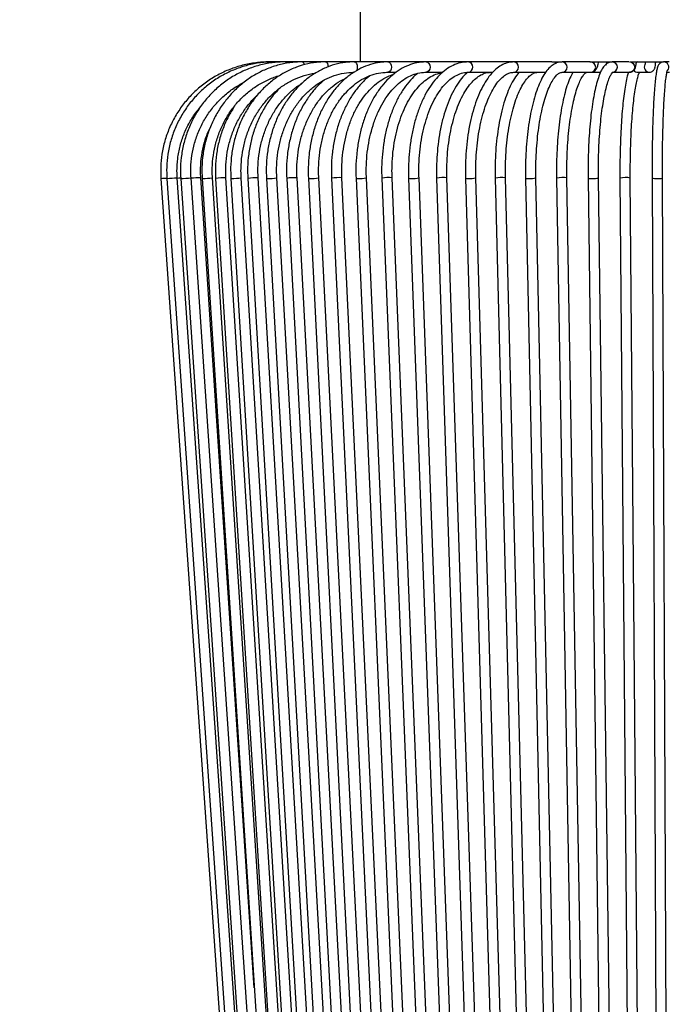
# Model space of a CAD drawing. Header units: millimetres. Extents: x 74 to 103, y 124 to 242.
# Tile 4 of 17: x 89 to 95, y 130 to 140. Entities that reach past the tile are written whole.
import ezdxf

# ---------------------------------------------------------------- set-up
doc = ezdxf.new("R2010")
doc.units = ezdxf.units.MM
doc.styles.add('SLDTEXTSTYLE0', font='TXT', dxfattribs={"width": 0.75})
doc.dimstyles.new('SLDDIMSTYLE0', dxfattribs={"dimtxt": 3.5, "dimasz": 3.302, "dimexe": 0, "dimexo": 0.0625, "dimgap": 0.875, "dimtad": 1, "dimdec": 0, "dimlfac": 20, "dimrnd": 1e-09, "dimzin": 12, "dimdsep": 46, "dimtxsty": 'SLDTEXTSTYLE0', "dimsah": 1, "dimcen": 0.09, "dimadec": 0, "dimazin": 3, "dimtfac": 1, "dimtdec": 0, "dimtofl": 0, "dimtmove": 0, "dimatfit": 3, "dimfxl": 0, "dimfrac": 2, "dimtolj": 1, "dimtzin": 12, "dimarcsym": 0})
doc.dimstyles.new('SLDDIMSTYLE1', dxfattribs={"dimtxt": 3.5, "dimasz": 3.302, "dimexe": 0, "dimexo": 0.0625, "dimgap": 0.875, "dimtad": 1, "dimlfac": 20, "dimrnd": 1e-09, "dimzin": 12, "dimdsep": 46, "dimtxsty": 'SLDTEXTSTYLE0', "dimsah": 1, "dimcen": 0.09, "dimadec": 0, "dimazin": 3, "dimtfac": 1, "dimtofl": 0, "dimtmove": 0, "dimatfit": 3, "dimfxl": 0, "dimfrac": 2, "dimtolj": 1, "dimtzin": 12, "dimarcsym": 0})

# ---------------------------------------------------------------- blocks, each defined once
blk = doc.blocks.new('_D')
at = {"color": 7, "linetype": 'Continuous', "lineweight": 0}
for p, q in [((93.0026, 209.0313), (77.9326, 209.0313)), ((78.9326, 123.6421), (78.9326, 209.0313)), ((91.2026, 123.6421), (77.9326, 123.6421))]:
    blk.add_line(p, q, dxfattribs=at)
at = {"color": 7, "linetype": 'Continuous', "lineweight": 18}
for points in [[(78.9326, 209.0313), (78.4246, 205.7293), (79.4406, 205.7293)], [(78.9326, 123.6421), (79.4406, 126.9441), (78.4246, 126.9441)]]:
    blk.add_solid(points, dxfattribs=at)
at = {"color": 7, "linetype": 'Continuous', "lineweight": 18, "insert": (74.4209, 161.6659), "char_height": 3.5, "attachment_point": 1, "rotation": 90, "style": 'SLDTEXTSTYLE0'}
blk.add_mtext('1700', dxfattribs=at)
blk = doc.blocks.new('_D_1')
at = {"color": 7, "linetype": 'Continuous', "lineweight": 0}
for p, q in [((91.2026, 157.9421), (84.053, 157.9421)), ((85.053, 123.6421), (85.053, 157.9421)), ((91.2026, 123.6421), (84.053, 123.6421))]:
    blk.add_line(p, q, dxfattribs=at)
at = {"color": 7, "linetype": 'Continuous', "lineweight": 18}
for points in [[(85.053, 157.9421), (84.545, 154.6401), (85.561, 154.6401)], [(85.053, 123.6421), (85.561, 126.9441), (84.545, 126.9441)]]:
    blk.add_solid(points, dxfattribs=at)
at = {"color": 7, "linetype": 'Continuous', "lineweight": 18, "insert": (80.5413, 134.031), "char_height": 3.5, "attachment_point": 1, "rotation": 90, "style": 'SLDTEXTSTYLE0'}
blk.add_mtext('686,00', dxfattribs=at)

msp = doc.modelspace()

# ---------------------------------------------------------------- linework, layer by layer
at = {"color": 7, "linetype": 'Continuous', "lineweight": 25}
for p, q in [((92.2026, 139.96705), (92.2026, 139.21705)), ((91.3732, 139.21705), (91.32716, 139.21705)), ((91.47993, 139.21705), (91.3732, 139.21705)), ((91.64576, 139.21705), (91.47993, 139.21705)), ((91.86815, 139.21705), (91.64576, 139.21705)), ((92.14375, 139.21705), (91.86815, 139.21705)), ((92.46836, 139.21705), (92.14375, 139.21705)), ((92.83708, 139.21705), (92.46836, 139.21705)), ((93.24431, 139.21705), (92.83708, 139.21705)), ((93.68387, 139.21705), (93.24431, 139.21705)), ((94.05058, 139.21705), (93.68387, 139.21705)), ((94.05058, 139.21705), (94.14729, 139.21705)), ((94.41509, 139.21705), (94.14912, 139.21705)), ((94.41509, 139.21705), (94.63298, 139.21705)), ((94.7942, 139.21705), (94.63298, 139.21705)), ((94.80002, 139.21705), (95.12813, 139.21705)), ((94.87961, 139.21705), (94.86559, 139.21501)), ((95.18214, 139.21705), (95.12813, 139.21705)), ((92.46836, 139.11705), (92.54758, 139.11705)), ((92.83708, 139.11705), (92.99626, 139.11705)), ((93.24431, 139.11705), (93.47989, 139.11705)), ((93.68387, 139.11705), (93.9907, 139.11705)), ((94.14912, 139.11705), (94.4247, 139.11705)), ((94.4247, 139.11705), (94.52025, 139.11705)), ((94.63298, 139.11705), (94.80002, 139.11705)), ((94.87961, 139.11705), (94.99132, 139.11705)), ((95.16013, 139.11705), (95.1841, 139.11705)), ((90.28019, 138.09381), (91.18881, 125.09381)), ((90.28019, 138.09381), (90.28021, 138.09381)), ((90.33756, 138.09385), (91.23585, 125.09385)), ((90.33756, 138.09385), (90.33815, 138.09381)), ((91.33561, 125.10074), (90.43732, 138.10074)), ((90.47056, 138.09394), (91.34491, 125.09394)), ((91.44469, 125.10065), (90.57034, 138.10065)), ((91.17961, 130.29215), (90.66463, 138.10059)), ((90.6772, 138.09408), (91.51435, 125.09408)), ((91.61414, 125.10051), (90.77699, 138.10051)), ((90.80719, 138.09417), (91.62094, 125.09417)), ((91.72074, 125.10042), (90.90699, 138.10042)), ((90.95433, 138.09427), (91.74159, 125.09427)), ((91.8414, 125.10032), (91.05414, 138.10032)), ((91.11805, 138.09439), (91.87584, 125.09439)), ((91.97567, 125.1002), (91.21788, 138.1002)), ((91.29775, 138.09451), (92.02319, 125.09451)), ((92.12303, 125.10008), (91.39759, 138.10008)), ((91.49273, 138.09464), (92.18307, 125.09464)), ((92.28293, 125.09995), (91.59259, 138.09995)), ((91.70226, 138.09479), (92.35488, 125.09479)), ((92.45475, 125.0998), (91.80214, 138.0998)), ((91.92554, 138.09494), (92.53796, 125.09494)), ((92.63785, 125.09965), (92.02543, 138.09965)), ((92.16173, 138.0951), (92.73163, 125.0951)), ((92.83154, 125.09948), (92.26163, 138.09948)), ((92.40993, 138.09528), (92.93515, 125.09528)), ((93.03507, 125.09931), (92.50984, 138.09931)), ((92.66919, 138.09546), (93.14774, 125.09546)), ((93.24768, 125.09913), (92.76912, 138.09913)), ((92.93854, 138.09564), (93.33089, 126.23565)), ((93.43095, 126.23565), (93.03849, 138.09895)), ((93.21695, 138.09583), (93.5969, 125.09583)), ((93.69686, 125.09876), (93.31691, 138.09876)), ((93.50337, 138.09603), (93.80297, 126.23565)), ((93.903, 126.23565), (93.60334, 138.09856)), ((93.79671, 138.09624), (94.07229, 125.09624)), ((94.17227, 125.09835), (93.89669, 138.09835)), ((94.09586, 138.09644), (94.29816, 126.23565)), ((94.39817, 126.23565), (94.19585, 138.09815)), ((94.39968, 138.09665), (94.56672, 125.09665)), ((94.66671, 125.09794), (94.49967, 138.09794)), ((94.70703, 138.09687), (94.80895, 126.23565)), ((94.90895, 126.23565), (94.80702, 138.09772)), ((95.01672, 138.09708), (95.07268, 125.09708)), ((95.17268, 125.09751), (95.11672, 138.09751))]:
    msp.add_line(p, q, dxfattribs=at)
at = {"color": 7, "linetype": 'Continuous', "lineweight": 25, "flags": 128}
for points in [[(91.86815, 139.21705), (91.87772, 139.21325), (91.88583, 139.20241), (91.89125, 139.18619), (91.89312, 139.16951)], [(92.14375, 139.21705), (92.15528, 139.21325), (92.16505, 139.20241), (92.17158, 139.18619), (92.17388, 139.16705), (92.17158, 139.14792), (92.16505, 139.1317), (92.164, 139.13003)], [(92.46836, 139.21705), (92.48168, 139.21325), (92.49297, 139.20241), (92.50052, 139.18619), (92.50317, 139.16705), (92.50052, 139.14792), (92.49297, 139.1317), (92.48168, 139.12086), (92.46851, 139.11705)], [(92.83708, 139.21705), (92.85198, 139.21325), (92.86462, 139.20241), (92.87307, 139.18619), (92.87603, 139.16705), (92.87307, 139.14792), (92.86462, 139.1317), (92.85198, 139.12086), (92.83729, 139.11705)], [(94.06382, 139.21705), (94.0812, 139.21325), (94.09379, 139.20462)], [(94.57788, 139.20366), (94.57662, 139.20241), (94.56648, 139.1871)], [(94.80002, 139.21705), (94.81883, 139.21325), (94.83477, 139.20241), (94.84543, 139.18619), (94.84917, 139.16705), (94.84543, 139.14792), (94.83477, 139.1317), (94.81883, 139.12086), (94.80002, 139.11705), (94.80002, 139.11705)], [(90.43754, 138.09755), (90.45335, 138.09863), (90.4707, 138.09972)], [(90.6772, 138.09408), (90.6772, 138.09407), (90.68116, 138.09381)], [(90.95433, 138.09427), (90.95476, 138.09407), (90.96104, 138.09381)], [(91.29775, 138.09451), (91.29937, 138.09407), (91.30787, 138.09381)], [(91.70226, 138.09479), (91.7058, 138.09407), (91.71639, 138.09381)]]:
    msp.add_lwpolyline(points, dxfattribs=at)
at = {"color": 7, "linetype": 'Continuous', "lineweight": 25}
for centre, radius, start, end in [((91.46747, 139.19825), 0.02256, 9.74058, 56.454427), ((91.63295, 139.18958), 0.03031, 359.006963, 65.011053), ((93.23772, 139.16703), 0.05045, 277.862667, 82.497338), ((93.67998, 139.16703), 0.05017, 274.976603, 85.549696), ((94.14716, 139.16704), 0.05005, 273.040793, 87.75832), ((94.42308, 139.16705), 0.05003, 271.853806, 88.146194), ((94.63241, 139.16705), 0.05, 270.147944, 89.344828), ((94.99155, 139.16699), 0.04994, 151.325956, 270.510705), ((95.12805, 139.16705), 0.05, 321.111394, 89.904889), ((94.87968, 139.16658), 0.04953, 217.799525, 269.92206), ((89.70071, 147.02725), 8.95222, 273.71152, 274.079904), ((90.24799, 140.09566), 2.00388, 272.578745, 275.421434), ((90.45984, 138.99846), 0.90458, 270.679158, 277.016331), ((90.67181, 137.1973), 0.90332, 90.45528, 96.425175), ((90.67493, 138.87112), 0.77734, 270.459042, 277.544199), ((90.8914, 137.54932), 0.55132, 88.379447, 98.786299), ((90.96766, 138.66794), 0.57417, 269.339757, 278.663452), ((91.19431, 137.64573), 0.45509, 87.031053, 99.646465), ((91.32235, 138.53131), 0.43774, 268.104118, 279.89789), ((91.56311, 137.71239), 0.38868, 85.65002, 100.43223), ((91.73597, 138.42954), 0.3363, 266.661703, 281.345959), ((91.99099, 137.76861), 0.33283, 84.059731, 101.340097), ((92.17368, 138.13202), 0.0388, 252.059048, 279.989836), ((92.19494, 138.46923), 0.3757, 267.783375, 280.22462), ((92.47223, 137.79256), 0.30906, 83.009231, 101.629506), ((92.68527, 138.15534), 0.062, 254.970207, 277.067983), ((92.70972, 138.40078), 0.30743, 266.863733, 281.141129), ((92.99794, 137.81301), 0.28881, 81.92917, 101.868128), ((93.23774, 138.18428), 0.09086, 256.774896, 275.270083), ((93.26426, 138.34295), 0.2498, 265.82741, 282.167111), ((93.55992, 137.83833), 0.26383, 80.526747, 102.375659), ((93.82017, 138.18146), 0.08839, 254.613855, 277.419846), ((93.84805, 138.3258), 0.23258, 265.939467, 282.07167), ((94.15025, 137.8417), 0.26049, 79.918592, 102.051541), ((94.42844, 138.21489), 0.12168, 256.328809, 275.693301), ((94.45743, 138.27683), 0.1838, 264.71867, 283.286956), ((94.75922, 137.845), 0.25721, 79.289167, 101.707492), ((95.05122, 138.25322), 0.1599, 257.538936, 274.457582), ((95.08049, 138.23432), 0.14151, 263.167865, 284.836189)]:
    msp.add_arc(centre, radius, start, end, dxfattribs=at)
for points, knots in [([(91.32716, 139.21705), (91.30407, 139.21659), (91.23809, 139.21528), (91.1298, 139.20087), (91.0048, 139.1691), (90.88462, 139.12204), (90.77109, 139.06068), (90.66593, 138.98585), (90.57072, 138.89871), (90.48688, 138.80057), (90.41568, 138.6929), (90.35821, 138.57732), (90.31524, 138.45556), (90.28777, 138.32948), (90.27562, 138.20811), (90.27876, 138.1295), (90.28019, 138.09381)], [0, 0, 0, 0, 0.0402455, 0.1150115, 0.1898108, 0.2646101, 0.3394096, 0.4142093, 0.4890092, 0.5638094, 0.6386099, 0.7134107, 0.7882117, 0.8630131, 0.9378146, 1, 1, 1, 1]), ([(91.3732, 139.21705), (91.35035, 139.21659), (91.28507, 139.21528), (91.17794, 139.20086), (91.05429, 139.16909), (90.93542, 139.12203), (90.82313, 139.06067), (90.71912, 138.98585), (90.62494, 138.89871), (90.54202, 138.80057), (90.47159, 138.6929), (90.41473, 138.57731), (90.37223, 138.45554), (90.34505, 138.32945), (90.33304, 138.20809), (90.33615, 138.1295), (90.33756, 138.09385)], [0, 0, 0, 0, 0.0402574, 0.1150038, 0.1897829, 0.2645635, 0.3393475, 0.4141365, 0.4889317, 0.5637342, 0.6385443, 0.7133619, 0.7881865, 0.8630174, 0.9378533, 1, 1, 1, 1]), ([(91.47993, 139.21705), (91.45763, 139.21659), (91.39398, 139.21527), (91.28954, 139.20085), (91.16904, 139.16907), (91.05321, 139.12201), (90.94379, 139.06065), (90.84243, 138.98583), (90.75065, 138.89871), (90.66983, 138.80057), (90.60119, 138.69289), (90.54577, 138.57729), (90.50434, 138.45549), (90.47786, 138.32935), (90.46617, 138.20805), (90.46919, 138.12952), (90.47056, 138.09394)], [0, 0, 0, 0, 0.0402855, 0.1149818, 0.1897098, 0.2644441, 0.3391913, 0.4139571, 0.4887453, 0.5635578, 0.6383949, 0.7132553, 0.7881368, 0.8630361, 0.9379497, 1, 1, 1, 1]), ([(91.64576, 139.21705), (91.62431, 139.21659), (91.56317, 139.21527), (91.4629, 139.20082), (91.34729, 139.16903), (91.23616, 139.12197), (91.1312, 139.06061), (91.03396, 138.98581), (90.94591, 138.89869), (90.86836, 138.80054), (90.8025, 138.69285), (90.74933, 138.57721), (90.70958, 138.45536), (90.68417, 138.32917), (90.673, 138.20795), (90.67589, 138.12953), (90.6772, 138.09408)], [0, 0, 0, 0, 0.04033062, 0.11493459, 0.18957008, 0.26422369, 0.33891234, 0.41364787, 0.48843635, 0.56327858, 0.63817126, 0.71310853, 0.78808334, 0.86308841, 0.93811679, 1, 1, 1, 1]), ([(91.86815, 139.21705), (91.84783, 139.21658), (91.79006, 139.21526), (91.69537, 139.20077), (91.5863, 139.16897), (91.48148, 139.1219), (91.38248, 139.06056), (91.29076, 138.98576), (91.2077, 138.89863), (91.13455, 138.80046), (91.07242, 138.69271), (91.02228, 138.57701), (90.9848, 138.4551), (90.96087, 138.32884), (90.95038, 138.20777), (90.9531, 138.12952), (90.95433, 138.09427)], [0, 0, 0, 0, 0.0403941, 0.1148416, 0.1893232, 0.2638508, 0.3384596, 0.4131693, 0.487984, 0.5628956, 0.6378893, 0.712948, 0.7880558, 0.8631997, 0.9383702, 1, 1, 1, 1]), ([(92.14375, 139.21705), (92.12481, 139.21658), (92.07118, 139.21524), (91.98336, 139.2007), (91.88239, 139.16887), (91.78538, 139.12181), (91.69376, 139.06048), (91.60887, 138.98567), (91.532, 138.8985), (91.4643, 138.80026), (91.40682, 138.69243), (91.36046, 138.57664), (91.32583, 138.45464), (91.30374, 138.32832), (91.29412, 138.20749), (91.29663, 138.1295), (91.29775, 138.09451)], [0, 0, 0, 0, 0.0404784, 0.1146655, 0.188897, 0.2632367, 0.3377506, 0.4124629, 0.4873612, 0.5624112, 0.6375718, 0.7128058, 0.7880855, 0.8633931, 0.938719, 1, 1, 1, 1]), ([(92.46836, 139.21705), (92.45104, 139.21657), (92.40223, 139.21522), (92.32245, 139.20059), (92.23098, 139.16873), (92.14316, 139.12168), (92.06023, 139.06036), (91.98339, 138.98552), (91.9138, 138.89826), (91.85255, 138.79989), (91.80059, 138.69191), (91.75872, 138.57602), (91.72749, 138.45396), (91.70761, 138.32763), (91.699, 138.20712), (91.70126, 138.12946), (91.70226, 138.09479)], [0, 0, 0, 0, 0.0405873, 0.1143374, 0.1881623, 0.2622304, 0.3366554, 0.4114459, 0.4865358, 0.5618304, 0.6372423, 0.7127082, 0.7881844, 0.8636582, 0.939131, 1, 1, 1, 1]), ([(92.83708, 139.21705), (92.82153, 139.21656), (92.77813, 139.21519), (92.70737, 139.20041), (92.62668, 139.16852), (92.5493, 139.12152), (92.47623, 139.06021), (92.40852, 138.98529), (92.34723, 138.89785), (92.29336, 138.79927), (92.24775, 138.69114), (92.21105, 138.57517), (92.18373, 138.45313), (92.16636, 138.32688), (92.15889, 138.20676), (92.16086, 138.12946), (92.16173, 138.0951)], [0, 0, 0, 0, 0.0407274, 0.1137253, 0.1868782, 0.2605681, 0.334968, 0.4100027, 0.4854665, 0.5611498, 0.6368959, 0.7126146, 0.7882851, 0.8639111, 0.9395091, 1, 1, 1, 1]), ([(93.24431, 139.21705), (93.23064, 139.21654), (93.19303, 139.21512), (93.13208, 139.2001), (93.06328, 139.16821), (92.99748, 139.12133), (92.93532, 139.06006), (92.87772, 138.98497), (92.82568, 138.89727), (92.78007, 138.79847), (92.74156, 138.69025), (92.71065, 138.57434), (92.68767, 138.45245), (92.67308, 138.32643), (92.66682, 138.20666), (92.66846, 138.12963), (92.66919, 138.09546)], [0, 0, 0, 0, 0.0409118, 0.1125584, 0.1845683, 0.2577666, 0.3323524, 0.4079619, 0.4840732, 0.5602781, 0.6363805, 0.7123454, 0.7881856, 0.8639325, 0.939623, 1, 1, 1, 1]), ([(93.68387, 139.21705), (93.67205, 139.21649), (93.64039, 139.21499), (93.58976, 139.19952), (93.53392, 139.16776), (93.48073, 139.12125), (93.43041, 139.06009), (93.38383, 138.98476), (93.34195, 138.89679), (93.30543, 138.79795), (93.2747, 138.68993), (93.25008, 138.57433), (93.23177, 138.45285), (93.22013, 138.32725), (93.21508, 138.20748), (93.21637, 138.1303), (93.21695, 138.09583)], [0, 0, 0, 0, 0.0411698, 0.1102335, 0.1802111, 0.2528704, 0.3282122, 0.4049979, 0.4820188, 0.5587606, 0.6351811, 0.7113346, 0.7872916, 0.8631165, 0.9388644, 1, 1, 1, 1]), ([(94.14912, 139.21705), (94.13882, 139.21638), (94.11277, 139.21468), (94.07276, 139.19828), (94.03108, 139.16725), (93.99158, 139.12189), (93.95403, 139.06116), (93.91938, 138.98573), (93.88853, 138.89795), (93.86182, 138.79975), (93.83938, 138.69255), (93.82137, 138.57782), (93.80793, 138.45714), (93.7993, 138.33227), (93.79537, 138.2112), (93.79629, 138.13245), (93.79671, 138.09624)], [0, 0, 0, 0, 0.0415882, 0.1052865, 0.1713662, 0.2436989, 0.3212416, 0.39995, 0.477849, 0.5549792, 0.6315707, 0.7078068, 0.7838131, 0.8596754, 0.9354563, 1, 1, 1, 1]), ([(94.63298, 139.21705), (94.62301, 139.21595), (94.60095, 139.21351), (94.5724, 139.19526), (94.54674, 139.16745), (94.52222, 139.12586), (94.4985, 139.06721), (94.47668, 138.99269), (94.45766, 138.90711), (94.44123, 138.81143), (94.42734, 138.70659), (94.41608, 138.59389), (94.40754, 138.47488), (94.40188, 138.35132), (94.3989, 138.22449), (94.39942, 138.13941), (94.39968, 138.09665)], [0, 0, 0, 0, 0.042556, 0.0941065, 0.1513672, 0.2235349, 0.307077, 0.387616, 0.4658758, 0.5430065, 0.619541, 0.6957368, 0.7717312, 0.8476051, 0.9234109, 1, 1, 1, 1]), ([(94.4247, 139.11705), (94.4335, 139.11823), (94.44962, 139.12038), (94.46859, 139.13437), (94.48278, 139.15272), (94.49438, 139.17851), (94.49886, 139.2032), (94.50137, 139.21705)], [0, 0, 0, 0, 0.1797551, 0.329074, 0.4927697, 0.7155701, 1, 1, 1, 1]), ([(94.58123, 139.21705), (94.58067, 139.2138), (94.57941, 139.20647), (94.57732, 139.20051), (94.57708, 139.2), (94.57699, 139.1998)], [0, 0, 0, 0, 0.3278014, 0.739583, 1, 1, 1, 1]), ([(94.80002, 139.11705), (94.80714, 139.11789), (94.82014, 139.11941), (94.83558, 139.12951), (94.84625, 139.14149), (94.85443, 139.15669), (94.86072, 139.17798), (94.8648, 139.19778), (94.86569, 139.21273), (94.86573, 139.2135)], [0, 0, 0, 0, 0.14329506, 0.26155035, 0.37411892, 0.5010198, 0.70185847, 0.98482824, 1, 1, 1, 1]), ([(94.9518, 139.21705), (94.95122, 139.21062), (94.9502, 139.19934), (94.9485, 139.19036), (94.94821, 139.18932), (94.9481, 139.18892)], [0, 0, 0, 0, 0.4504292, 0.7892647, 1, 1, 1, 1]), ([(94.99132, 139.11705), (94.99837, 139.11789), (95.01073, 139.11936), (95.02506, 139.12875), (95.03435, 139.13897), (95.04043, 139.14988), (95.04524, 139.16341), (95.04889, 139.18276), (95.05147, 139.20247), (95.05201, 139.21647), (95.05204, 139.21705)], [0, 0, 0, 0, 0.1343372, 0.2354101, 0.3261602, 0.4153106, 0.5219272, 0.7275652, 0.988592, 1, 1, 1, 1]), ([(95.12813, 139.21705), (95.11783, 139.21507), (95.09872, 139.21139), (95.0836, 139.19525), (95.075, 139.1813), (95.06748, 139.16173), (95.06038, 139.13229), (95.05267, 139.08401), (95.04555, 139.02129), (95.039, 138.94447), (95.03323, 138.85653), (95.02823, 138.75827), (95.02405, 138.651), (95.02073, 138.5363), (95.01833, 138.4159), (95.01689, 138.29167), (95.01646, 138.18466), (95.01665, 138.11987), (95.01672, 138.09708)], [0, 0, 0, 0, 0.0284502, 0.0527421, 0.0807869, 0.1212242, 0.1957407, 0.2709652, 0.3505705, 0.4278139, 0.5042264, 0.5802772, 0.6561433, 0.7319065, 0.8076094, 0.8832775, 0.9589275, 1, 1, 1, 1]), ([(90.77699, 138.10051), (90.77603, 138.12147), (90.77319, 138.18313), (90.77937, 138.28577), (90.80037, 138.40615), (90.83557, 138.52258), (90.88412, 138.6331), (90.94528, 138.73588), (91.018, 138.82926), (91.10112, 138.9116), (91.19317, 138.98196), (91.29299, 139.03763), (91.37161, 139.07205), (91.41739, 139.08277), (91.42665, 139.08494)], [0, 0, 0, 0, 0.047754, 0.1404774, 0.2332395, 0.3259992, 0.4187675, 0.5115574, 0.6043837, 0.6972633, 0.7902131, 0.8832483, 0.9763783, 1, 1, 1, 1]), ([(91.05414, 138.10032), (91.05324, 138.12134), (91.05057, 138.18304), (91.05636, 138.28569), (91.07603, 138.40599), (91.10898, 138.52234), (91.15442, 138.63275), (91.21163, 138.73543), (91.27962, 138.82868), (91.35728, 138.91102), (91.44332, 138.98102), (91.53633, 139.03792), (91.63494, 139.07943), (91.7136, 139.10287), (91.75924, 139.10749), (91.77008, 139.10858)], [0, 0, 0, 0, 0.04359202, 0.12794439, 0.21232721, 0.29670068, 0.38107354, 0.46545901, 0.54987655, 0.63435291, 0.71892142, 0.80361854, 0.88847655, 0.97351281, 1, 1, 1, 1]), ([(91.39759, 138.10008), (91.39675, 138.12118), (91.39429, 138.18295), (91.39961, 138.28567), (91.41766, 138.40594), (91.4479, 138.52224), (91.48957, 138.63259), (91.54199, 138.73517), (91.60423, 138.82829), (91.67524, 138.91048), (91.75381, 138.98042), (91.83868, 139.03704), (91.92853, 139.07948), (92.02198, 139.1069), (92.09435, 139.11636), (92.13502, 139.11693), (92.14375, 139.11705)], [0, 0, 0, 0, 0.0404209, 0.1183523, 0.1963071, 0.2742416, 0.3521579, 0.4300626, 0.5079737, 0.5859244, 0.6639663, 0.7421683, 0.8206083, 0.8993511, 0.9784144, 1, 1, 1, 1]), ([(91.59259, 138.09995), (91.59179, 138.12109), (91.58945, 138.18291), (91.5945, 138.28568), (91.61165, 138.40597), (91.64037, 138.52229), (91.67993, 138.63262), (91.72968, 138.73516), (91.78872, 138.82819), (91.85596, 138.91041), (91.93045, 138.9798), (92.00086, 139.03121), (92.0476, 139.05304), (92.066, 139.06164)], [0, 0, 0, 0, 0.0510921, 0.1494206, 0.2477751, 0.3460928, 0.4443692, 0.5426111, 0.6408358, 0.7390839, 0.8374314, 0.9359921, 1, 1, 1, 1]), ([(91.80214, 138.0998), (91.80138, 138.12099), (91.79916, 138.18287), (91.80393, 138.28572), (91.82012, 138.40606), (91.84723, 138.5224), (91.88455, 138.63274), (91.93146, 138.73526), (91.98708, 138.82826), (92.0504, 138.91026), (92.1203, 138.97999), (92.19561, 139.03642), (92.27516, 139.07881), (92.35783, 139.10636), (92.42276, 139.11626), (92.45971, 139.1169), (92.46836, 139.11705)], [0, 0, 0, 0, 0.0404769, 0.1182412, 0.1960236, 0.2737672, 0.351461, 0.4291031, 0.5067077, 0.5843023, 0.6619485, 0.7397564, 0.8178837, 0.8965092, 0.9757553, 1, 1, 1, 1]), ([(92.29484, 139.08273), (92.28433, 139.07479), (92.24742, 139.04688), (92.19024, 138.98488), (92.1244, 138.89822), (92.06681, 138.79957), (92.0179, 138.69157), (91.97854, 138.57561), (91.9492, 138.45356), (91.93054, 138.32725), (91.92249, 138.20693), (91.9246, 138.12945), (91.92554, 138.09494)], [0, 0, 0, 0, 0.0429269, 0.1508467, 0.2592921, 0.3680554, 0.476967, 0.585906, 0.6948214, 0.8037053, 0.9125693, 1, 1, 1, 1]), ([(92.02543, 138.09965), (92.02472, 138.12088), (92.02263, 138.18284), (92.02711, 138.2858), (92.04229, 138.40621), (92.06769, 138.52261), (92.10266, 138.63299), (92.14658, 138.73549), (92.19861, 138.82846), (92.25777, 138.91033), (92.32294, 138.98003), (92.39306, 139.0359), (92.45995, 139.07563), (92.50386, 139.0899), (92.52239, 139.09593)], [0, 0, 0, 0, 0.0463897, 0.1353687, 0.2243657, 0.3133069, 0.40217, 0.4909421, 0.5796286, 0.6682672, 0.7569155, 0.8457152, 0.9349001, 1, 1, 1, 1]), ([(92.26163, 138.09948), (92.26097, 138.12077), (92.25902, 138.18282), (92.26319, 138.2859), (92.2773, 138.40642), (92.30092, 138.52291), (92.33343, 138.63336), (92.37423, 138.7359), (92.4225, 138.82882), (92.47732, 138.91063), (92.53759, 138.98006), (92.60219, 139.03613), (92.67004, 139.07823), (92.74023, 139.10574), (92.79624, 139.11612), (92.82864, 139.11686), (92.83708, 139.11705)], [0, 0, 0, 0, 0.0405295, 0.1181516, 0.1957876, 0.2733653, 0.3508564, 0.4282385, 0.505503, 0.5826692, 0.6597994, 0.7370028, 0.8145252, 0.8927457, 0.9720829, 1, 1, 1, 1]), ([(92.75863, 139.1094), (92.73946, 139.09304), (92.69713, 139.05692), (92.63813, 138.98489), (92.58124, 138.89764), (92.53143, 138.79886), (92.48926, 138.69069), (92.45539, 138.57472), (92.4302, 138.45273), (92.41419, 138.32658), (92.40732, 138.20665), (92.40912, 138.12951), (92.40993, 138.09528)], [0, 0, 0, 0, 0.0855266, 0.1888435, 0.2928212, 0.39706, 0.5012781, 0.6053898, 0.7093846, 0.8132847, 0.9171263, 1, 1, 1, 1]), ([(92.50984, 138.09931), (92.50923, 138.12065), (92.50744, 138.1828), (92.51127, 138.28603), (92.52428, 138.40669), (92.54604, 138.52332), (92.57597, 138.63388), (92.61353, 138.73649), (92.65792, 138.82942), (92.70824, 138.91116), (92.76344, 138.9804), (92.82237, 139.03634), (92.88395, 139.0777), (92.94047, 139.10366), (92.97627, 139.10945), (92.99094, 139.11181)], [0, 0, 0, 0, 0.0429401, 0.1250686, 0.2072102, 0.2892814, 0.3712425, 0.4530572, 0.5346989, 0.6161664, 0.6975147, 0.7788611, 0.8604724, 0.9428739, 1, 1, 1, 1]), ([(92.76912, 138.09913), (92.76856, 138.12053), (92.76692, 138.1828), (92.77042, 138.2862), (92.78227, 138.40704), (92.8021, 138.52384), (92.82938, 138.63455), (92.86358, 138.73728), (92.90397, 138.83027), (92.94968, 138.91197), (92.99967, 138.98109), (93.0528, 139.03663), (93.10793, 139.07808), (93.16414, 139.10514), (93.20958, 139.11594), (93.23637, 139.1168), (93.24431, 139.11705)], [0, 0, 0, 0, 0.0405708, 0.1180764, 0.1955936, 0.2730378, 0.3503636, 0.4275244, 0.5044769, 0.5811931, 0.6576904, 0.734094, 0.8106108, 0.8878335, 0.9667807, 1, 1, 1, 1]), ([(93.23417, 139.11705), (93.21578, 139.0983), (93.1779, 139.0597), (93.12668, 138.98463), (93.07953, 138.89701), (93.03839, 138.79808), (93.00369, 138.68992), (92.97587, 138.57412), (92.9552, 138.4524), (92.94207, 138.32656), (92.93641, 138.20687), (92.93789, 138.12986), (92.93854, 138.09564)], [0, 0, 0, 0, 0.096919, 0.1995755, 0.3028499, 0.4060135, 0.5089012, 0.6115152, 0.7139091, 0.8161477, 0.918294, 1, 1, 1, 1]), ([(93.03849, 138.09895), (93.03798, 138.1204), (93.0365, 138.1828), (93.03965, 138.28641), (93.05031, 138.40746), (93.06814, 138.52447), (93.09267, 138.63539), (93.12341, 138.73829), (93.1597, 138.8314), (93.20069, 138.91313), (93.24539, 138.98213), (93.29265, 139.03739), (93.34122, 139.07838), (93.39003, 139.10495), (93.42952, 139.11584), (93.45296, 139.11676), (93.46045, 139.11705)], [0, 0, 0, 0, 0.0405839, 0.1180374, 0.1955024, 0.2728904, 0.3501494, 0.4272222, 0.5040467, 0.580564, 0.6567436, 0.7326494, 0.8085171, 0.8849086, 0.9631997, 1, 1, 1, 1]), ([(93.31691, 138.09876), (93.31646, 138.12027), (93.31516, 138.18281), (93.31794, 138.28664), (93.32737, 138.40795), (93.34314, 138.52522), (93.36484, 138.63638), (93.39203, 138.73953), (93.42411, 138.83284), (93.46031, 138.91469), (93.49968, 138.98366), (93.54106, 139.03867), (93.58308, 139.07914), (93.62441, 139.10499), (93.65749, 139.11575), (93.67706, 139.11672), (93.68387, 139.11705)], [0, 0, 0, 0, 0.0405897, 0.1179909, 0.1954045, 0.27274, 0.3499414, 0.426943, 0.503666, 0.5800197, 0.6559163, 0.7313275, 0.8064445, 0.8817619, 0.9588557, 1, 1, 1, 1]), ([(93.73241, 139.11705), (93.71804, 139.09843), (93.68821, 139.05978), (93.64845, 138.98475), (93.61189, 138.89697), (93.58023, 138.79826), (93.55359, 138.69054), (93.53225, 138.57528), (93.51636, 138.45413), (93.50623, 138.32885), (93.50176, 138.20871), (93.50287, 138.13106), (93.50337, 138.09603)], [0, 0, 0, 0, 0.0967841, 0.2007945, 0.3045086, 0.4075362, 0.5099756, 0.6119856, 0.7137011, 0.8152262, 0.9166423, 1, 1, 1, 1]), ([(93.60334, 138.09856), (93.60295, 138.12013), (93.60182, 138.18283), (93.60423, 138.28691), (93.61239, 138.4085), (93.62605, 138.52607), (93.64484, 138.63754), (93.66839, 138.74099), (93.69618, 138.8346), (93.72751, 138.91669), (93.76151, 138.98576), (93.79705, 139.04061), (93.83268, 139.08057), (93.86666, 139.10548), (93.89297, 139.11575), (93.908, 139.11669), (93.91372, 139.11705)], [0, 0, 0, 0, 0.0405855, 0.1179295, 0.1952873, 0.2725693, 0.3497184, 0.426664, 0.5033149, 0.5795522, 0.6552289, 0.7302016, 0.8044656, 0.8785188, 0.9537194, 1, 1, 1, 1]), ([(93.89669, 138.09835), (93.89636, 138.12), (93.89541, 138.18286), (93.89744, 138.28721), (93.9043, 138.40911), (93.91579, 138.52701), (93.9316, 138.63885), (93.95143, 138.74268), (93.97483, 138.83669), (94.00122, 138.91915), (94.02983, 138.9885), (94.05961, 139.0434), (94.08906, 139.08294), (94.11611, 139.10682), (94.13555, 139.11599), (94.14512, 139.11674), (94.14912, 139.11705)], [0, 0, 0, 0, 0.0405679, 0.1178419, 0.1951321, 0.2723522, 0.3494474, 0.4263468, 0.5029535, 0.579129, 0.6546755, 0.7293289, 0.8028267, 0.8752784, 0.9479108, 1, 1, 1, 1]), ([(94.25369, 139.11705), (94.24381, 139.09911), (94.22306, 139.06144), (94.19588, 138.98765), (94.17078, 138.9008), (94.14919, 138.80344), (94.131, 138.69715), (94.11636, 138.58321), (94.10537, 138.46321), (94.09823, 138.33889), (94.09479, 138.21586), (94.09552, 138.13494), (94.09586, 138.09644)], [0, 0, 0, 0, 0.0957117, 0.2010206, 0.3043358, 0.4063348, 0.5075448, 0.6082754, 0.7087103, 0.8089648, 0.9091175, 1, 1, 1, 1]), ([(94.19585, 138.09815), (94.19558, 138.11985), (94.19481, 138.18289), (94.19645, 138.28753), (94.20199, 138.40978), (94.21126, 138.52805), (94.22402, 138.64029), (94.24003, 138.74458), (94.25895, 138.83909), (94.28032, 138.92208), (94.3035, 138.99194), (94.32759, 139.0472), (94.35117, 139.08661), (94.37199, 139.10963), (94.38503, 139.11686), (94.38788, 139.11699), (94.38917, 139.11705)], [0, 0, 0, 0, 0.0405314, 0.1177108, 0.1949096, 0.2720475, 0.3490751, 0.425927, 0.5025086, 0.5786756, 0.6541996, 0.7287174, 0.8016929, 0.8725794, 0.941963, 1, 1, 1, 1]), ([(94.49967, 138.09794), (94.49948, 138.11971), (94.49889, 138.18293), (94.50013, 138.28787), (94.50431, 138.4105), (94.51132, 138.52917), (94.52097, 138.64185), (94.53309, 138.74666), (94.54744, 138.84177), (94.56366, 138.92546), (94.58135, 138.9961), (94.59966, 139.05208), (94.61734, 139.09062), (94.63122, 139.11296), (94.64027, 139.11853), (94.63807, 139.11803), (94.63782, 139.11797)], [0, 0, 0, 0, 0.0431521, 0.125306, 0.2074843, 0.2896108, 0.3716424, 0.4535202, 0.5351564, 0.6164092, 0.6970363, 0.7766024, 0.8543125, 0.9206198, 0.9908669, 1, 1, 1, 1]), ([(94.78899, 139.11705), (94.78528, 139.1056), (94.77584, 139.0765), (94.76297, 139.01491), (94.74974, 138.93448), (94.73831, 138.84318), (94.7285, 138.74228), (94.72039, 138.63283), (94.71407, 138.5164), (94.70959, 138.39469), (94.70705, 138.26955), (94.70653, 138.16963), (94.70692, 138.1122), (94.70703, 138.09687)], [0, 0, 0, 0, 0.0683383, 0.1736835, 0.2749523, 0.3745833, 0.4734558, 0.5719268, 0.6701685, 0.7682749, 0.8663033, 0.9642926, 1, 1, 1, 1]), ([(94.80702, 138.09772), (94.80689, 138.11956), (94.8065, 138.18298), (94.80733, 138.28824), (94.81013, 138.41125), (94.81483, 138.53034), (94.82132, 138.64351), (94.82947, 138.74889), (94.83913, 138.8447), (94.8501, 138.9292), (94.86212, 139.001), (94.87463, 139.05778), (94.88608, 139.096), (94.89185, 139.10841), (94.89409, 139.11324)], [0, 0, 0, 0, 0.0476078, 0.1382358, 0.2288958, 0.319516, 0.4100624, 0.5004881, 0.5907208, 0.680639, 0.7700226, 0.8584379, 0.9449603, 1, 1, 1, 1]), ([(95.11672, 138.09751), (95.11665, 138.11942), (95.11646, 138.18303), (95.11688, 138.28861), (95.11829, 138.41202), (95.12065, 138.53156), (95.12391, 138.64523), (95.12802, 138.75122), (95.1329, 138.84779), (95.13846, 138.93329), (95.14461, 139.00627), (95.15107, 139.06511), (95.15761, 139.10687), (95.16222, 139.12915), (95.16598, 139.13832), (95.16515, 139.13687), (95.16503, 139.13668)], [0, 0, 0, 0, 0.0438752, 0.1273955, 0.2109503, 0.2944863, 0.3779872, 0.4614302, 0.5447795, 0.6279733, 0.7108949, 0.7932975, 0.8745878, 0.9416146, 0.9922063, 1, 1, 1, 1]), ([(90.57034, 138.10065), (90.56933, 138.12157), (90.56637, 138.18322), (90.57285, 138.28587), (90.59487, 138.40634), (90.63177, 138.52287), (90.68269, 138.6335), (90.74685, 138.73634), (90.8231, 138.82988), (90.91048, 138.91194), (90.99769, 138.97696), (91.05842, 139.008), (91.08399, 139.02106)], [0, 0, 0, 0, 0.0555309, 0.1636646, 0.2718484, 0.3800329, 0.4882268, 0.5964391, 0.7046788, 0.8129543, 0.9212725, 1, 1, 1, 1]), ([(91.42428, 138.96239), (91.40374, 138.94105), (91.35595, 138.89136), (91.29196, 138.80013), (91.23181, 138.69266), (91.18353, 138.57684), (91.14739, 138.45491), (91.12434, 138.3286), (91.11426, 138.20764), (91.11688, 138.12951), (91.11805, 138.09439)], [0, 0, 0, 0, 0.0992731, 0.2310845, 0.3630674, 0.4951762, 0.6273729, 0.7596297, 0.891929, 1, 1, 1, 1]), ([(91.21788, 138.1002), (91.21701, 138.12126), (91.21444, 138.18299), (91.22, 138.28567), (91.2389, 138.40595), (91.27055, 138.52226), (91.31417, 138.63265), (91.3691, 138.73523), (91.43428, 138.82858), (91.50899, 138.91025), (91.57657, 138.97009), (91.62098, 138.99709), (91.63554, 139.00594)], [0, 0, 0, 0, 0.0574593, 0.1684437, 0.2794649, 0.3904666, 0.5014562, 0.612449, 0.7234722, 0.8345681, 0.9457951, 1, 1, 1, 1]), ([(91.8529, 139.04099), (91.83185, 139.02247), (91.78329, 138.97976), (91.7162, 138.89814), (91.65143, 138.80017), (91.59665, 138.69218), (91.55243, 138.57636), (91.51944, 138.45433), (91.49841, 138.32799), (91.48928, 138.20731), (91.49167, 138.12948), (91.49273, 138.09464)], [0, 0, 0, 0, 0.0889446, 0.2051142, 0.3215627, 0.4381945, 0.5549322, 0.6717239, 0.7885369, 0.9053644, 1, 1, 1, 1]), ([(90.90699, 138.10042), (90.90606, 138.12141), (90.9033, 138.18309), (90.90929, 138.28573), (90.92966, 138.40607), (90.96382, 138.52243), (91.01084, 138.63297), (91.07036, 138.73541), (91.13518, 138.82322), (91.18419, 138.87097), (91.20584, 138.89206)], [0, 0, 0, 0, 0.0705636, 0.2073481, 0.3441859, 0.4810155, 0.6178531, 0.75472, 0.8916436, 1, 1, 1, 1]), ([(90.43732, 138.10074), (90.43629, 138.12163), (90.43325, 138.18328), (90.4399, 138.28596), (90.46262, 138.40648), (90.50052, 138.5232), (90.55345, 138.63348), (90.60754, 138.7213), (90.64824, 138.76786), (90.6622, 138.78383)], [0, 0, 0, 0, 0.0848933, 0.250534, 0.4162568, 0.5819807, 0.7477107, 0.9134515, 1, 1, 1, 1]), ([(90.98736, 138.78587), (90.96793, 138.75489), (90.92636, 138.68861), (90.87755, 138.57698), (90.83863, 138.45529), (90.81397, 138.32901), (90.80311, 138.20787), (90.80592, 138.12953), (90.80719, 138.09417)], [0, 0, 0, 0, 0.1538286, 0.3291386, 0.5045527, 0.6800474, 0.855603, 1, 1, 1, 1]), ([(90.66463, 138.10059), (90.66365, 138.12152), (90.66076, 138.18317), (90.66696, 138.28589), (90.68907, 138.40602), (90.71736, 138.50371), (90.74305, 138.55812), (90.75154, 138.57609)], [0, 0, 0, 0, 0.1282893, 0.3777678, 0.6273565, 0.8769441, 1, 1, 1, 1])]:
    msp.add_open_spline(points, degree=3, knots=knots, dxfattribs=at)

# ---------------------------------------------------------------- dimensions: what is measured, and where the dimension line sits
at = {"color": 7, "linetype": 'Continuous', "lineweight": 18}
for base, p2, dimstyle, picture, middle in [((78.93262, 209.03126), (94.0026, 209.03126), 'SLDDIMSTYLE0', '_D', (78.93262, 166.83814)), ((85.05299, 157.94205), (92.2026, 157.94205), 'SLDDIMSTYLE1', '_D_1', (85.05299, 141.14284))]:
    dim = msp.add_linear_dim(base=base, p1=(92.2026, 123.64205), p2=p2, angle=90, dimstyle=dimstyle, dxfattribs=at)
    dim.commit()
    dim.dimension.update_dxf_attribs({"geometry": picture, "text_midpoint": middle, "dimtype": 160})

doc.saveas('drawing.dxf')
